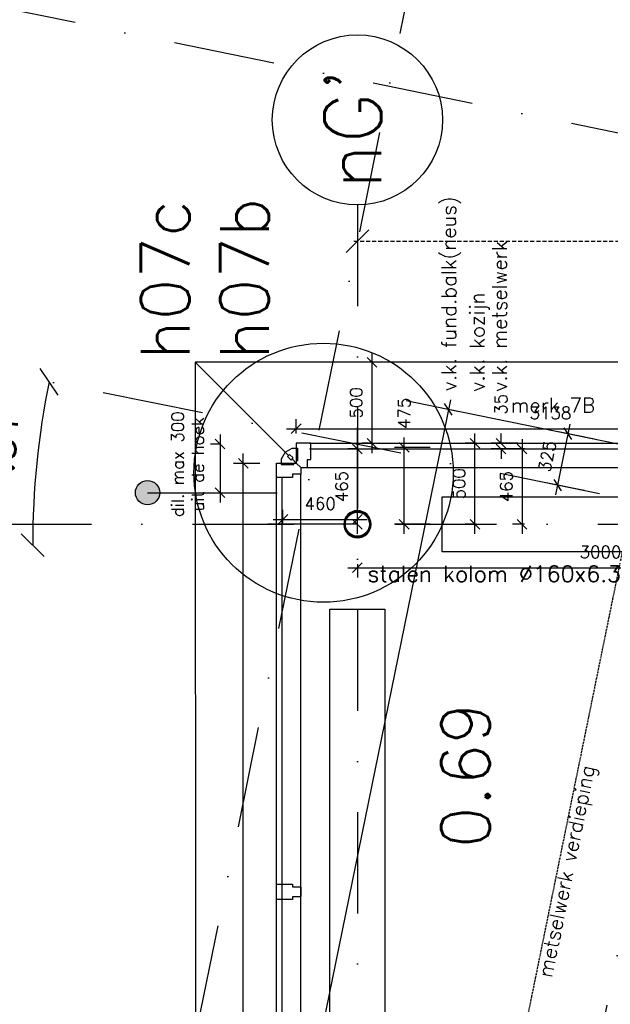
# Model space of a CAD drawing. Extents: x -33344 to 2055880, y -64816 to 121260.
# Tile 90 of 133: x 25433 to 29077, y 91012 to 97093. Entities that reach past the tile are written whole.
import ezdxf

# ---------------------------------------------------------------- set-up
doc = ezdxf.new("R2010")
doc.units = 0
doc.header["$LTSCALE"] = 50
doc.header["$MEASUREMENT"] = 0
doc.header["$PDMODE"] = 3
doc.header["$PDSIZE"] = 0.1
for name, pattern in [('DASHED', [0.75, 0.5, -0.25]), ('HIDDEN2', [0.1875, 0.125, -0.0625]), ('STRAM_0WT$1$DASHDOT', [25, 12.5, -6.25, 0, -6.25])]:
    doc.linetypes.add(name, pattern=pattern)
doc.layers.get('0').update_dxf_attribs({"linetype": 'CONTINUOUS'})
doc.layers.get('DEFPOINTS').update_dxf_attribs({"linetype": 'CONTINUOUS'})
for name, color, linetype in [('_DETAILNUMMERS', 4, 'CONTINUOUS'), ('_DETAILNUMMERSTEKST', 4, 'CONTINUOUS'), ('A--A28--_F-2--', 7, 'CONTINUOUS'), ('A--L13A1_VLOEREN', 1, 'CONTINUOUS'), ('A--L21--', 3, 'CONTINUOUS'), ('A--L21A3_BUITENWAND', 3, 'CONTINUOUS'), ('A--L22AC2_BINNENWAND', 2, 'HIDDEN2'), ('A--L28--', 7, 'CONTINUOUS'), ('A--L28--_F-2--', 7, 'CONTINUOUS'), ('A--L31--', 2, 'CONTINUOUS'), ('A--L31--_F-2--', 7, 'CONTINUOUS'), ('A--L31--_F123-', 7, 'CONTINUOUS'), ('A--L32--_F-23-', 2, 'CONTINUOUS'), ('A--M$1A-_F123-', 1, 'CONTINUOUS'), ('A--T$1A-25_TEKST', 2, 'CONTINUOUS'), ('A--T$1A-_F123-_RN', 4, 'CONTINUOUS'), ('A--T01A-18_TEKST', 1, 'CONTINUOUS'), ('STRAM_0WT$0$A--L$7A-_STRA0', 1, 'STRAM_0WT$1$DASHDOT'), ('STRAM_0WT$0$A--L$7A1-_STR0', 1, 'CONTINUOUS'), ('STRAM_0WT$0$A--L$7A3-_STR0', 3, 'CONTINUOUS'), ('STRAM_0WT$1$A--M$1A-_F123-', 1, 'CONTINUOUS'), ('TEKST_KOZIJNMERK', 2, 'CONTINUOUS'), ('X--LR---_CP', 7, 'CONTINUOUS'), ('XREF', 7, 'CONTINUOUS')]:
    doc.layers.add(name, color=color, linetype=linetype)
doc.styles.add('ALFA-0_25', font='ROMANS')
doc.styles.add('B-01', font='SIMPLEX.SHX', dxfattribs={"width": 0.8, "height": 4.5})
doc.styles.add('HIEMSTRA', font='romans.shx')
doc.styles.add('STRAM_0WT$1$HIEMSTRA', font='romans.shx')
doc.dimstyles.new('STANDARD$0', dxfattribs={"dimscale": 30, "dimtxt": 2.5, "dimasz": 2, "dimexe": 2, "dimexo": 0, "dimgap": 2, "dimtad": 1, "dimdec": 0, "dimzin": 0, "dimtxsty": 'ALFA-0_25', "dimblk1": 'OBLIQUE', "dimblk2": 'OBLIQUE', "dimsah": 1, "dimcen": -3, "dimdle": 2, "dimclrd": 1, "dimclre": 1, "dimclrt": 2, "dimazin": 3, "dimtfac": 0.666667, "dimtofl": 0, "dimtmove": 0, "dimatfit": 3, "dimtvp": 0.833333, "dimtolj": 1, "dimtzin": 0})
doc.dimstyles.new('STRAM_0WT$0$STANDARD', dxfattribs={"dimscale": 70, "dimtxt": 2.5, "dimasz": 2, "dimexe": 0.3, "dimexo": 0.3, "dimgap": 2, "dimtad": 1, "dimdec": 0, "dimzin": 0, "dimtxsty": 'STRAM_0WT$1$HIEMSTRA', "dimblk1": 'STRAM_0WT$0$_OBLIQUE', "dimblk2": 'STRAM_0WT$0$_OBLIQUE', "dimsah": 1, "dimcen": -0.09, "dimdle": 0.3, "dimclrd": 1, "dimclre": 1, "dimclrt": 4, "dimazin": 3, "dimtfac": 1, "dimtdec": 4, "dimtix": 1, "dimtofl": 0, "dimtmove": 0, "dimatfit": 3, "dimtvp": 625, "dimtolj": 1, "dimtzin": 0})

# ---------------------------------------------------------------- blocks, each defined once
blk = doc.blocks.new('_OBLIQUE')
at = {"color": 0, "linetype": 'BYBLOCK'}
blk.add_line((-0.5, -0.5), (0.5, 0.5), dxfattribs=at)
blk = doc.blocks.new('*D263')
at = {"layer": 'A--M$1A-_F123-', "color": 1}
for p, q in [((28241.2, 93916.7), (28241.2, 94536.7)), ((28248.1, 94476.7), (28181.2, 94476.7)), ((28248.1, 93976.7), (28181.2, 93976.7))]:
    blk.add_line(p, q, dxfattribs=at)
at = {"layer": 'DEFPOINTS', "color": 0}
for p in [(28241.2, 94476.7), (28248.1, 94476.7), (28248.1, 93976.7)]:
    blk.add_point(p, dxfattribs=at)
at = {"layer": 'A--M$1A-_F123-', "color": 1, "xscale": 60, "yscale": 60, "zscale": 60}
for p, rotation in [((28241.2, 94476.7), 90), ((28241.2, 93976.7), 270)]:
    blk.add_blockref('_OBLIQUE', p, dxfattribs=dict(at, rotation=rotation))
at = {"layer": 'A--M$1A-_F123-', "color": 2, "insert": (28143.7, 94226.7), "char_height": 75, "attachment_point": 5, "rotation": 90, "style": 'ALFA-0_25'}
blk.add_mtext('\\A1;500', dxfattribs=at)
blk = doc.blocks.new('*D264')
at = {"layer": 'A--M$1A-_F123-', "color": 1}
for p, q in [((28402.3, 94476.7), (28402.3, 94536.7)), ((28505.9, 94476.7), (28342.3, 94476.7)), ((28505.9, 94441.7), (28342.3, 94441.7)), ((28402.3, 94441.7), (28402.3, 94381.7))]:
    blk.add_line(p, q, dxfattribs=at)
at = {"layer": 'DEFPOINTS', "color": 0}
for p in [(28402.3, 94441.7), (28505.9, 94476.7), (28505.9, 94441.7)]:
    blk.add_point(p, dxfattribs=at)
at = {"layer": 'A--M$1A-_F123-', "color": 1, "xscale": 60, "yscale": 60, "zscale": 60}
for p, rotation in [((28402.3, 94476.7), 270), ((28402.3, 94441.7), 90)]:
    blk.add_blockref('_OBLIQUE', p, dxfattribs=dict(at, rotation=rotation))
at = {"layer": 'A--M$1A-_F123-', "color": 2, "insert": (28402.3, 94717.4), "char_height": 75, "attachment_point": 5, "rotation": 90, "style": 'ALFA-0_25'}
blk.add_mtext('\\A1;35', dxfattribs=at)
blk = doc.blocks.new('*D265')
at = {"layer": 'A--M$1A-_F123-', "color": 1}
for p, q in [((28532.3, 94501.7), (28532.3, 93916.7)), ((28548.2, 94441.7), (28472.3, 94441.7)), ((28548.2, 93976.7), (28472.3, 93976.7))]:
    blk.add_line(p, q, dxfattribs=at)
at = {"layer": 'DEFPOINTS', "color": 0}
for p in [(28548.2, 94441.7), (28532.3, 93976.7), (28548.2, 93976.7)]:
    blk.add_point(p, dxfattribs=at)
at = {"layer": 'A--M$1A-_F123-', "color": 1, "xscale": 60, "yscale": 60, "zscale": 60}
for p, rotation in [((28532.3, 94441.7), 90), ((28532.3, 93976.7), 270)]:
    blk.add_blockref('_OBLIQUE', p, dxfattribs=dict(at, rotation=rotation))
at = {"layer": 'A--M$1A-_F123-', "color": 2, "insert": (28434.8, 94209.2), "char_height": 75, "attachment_point": 5, "rotation": 90, "style": 'ALFA-0_25'}
blk.add_mtext('\\A1;465', dxfattribs=at)
blk = doc.blocks.new('*D279')
at = {"layer": 'A--M$1A-_F123-', "color": 1}
for p, q in [((27804.8, 93916.7), (27804.8, 94511.7)), ((27964.5, 94451.7), (27744.8, 94451.7)), ((27964.5, 93976.7), (27744.8, 93976.7))]:
    blk.add_line(p, q, dxfattribs=at)
at = {"layer": 'DEFPOINTS', "color": 0}
for p in [(27804.8, 94451.7), (27964.5, 94451.7), (27964.5, 93976.7)]:
    blk.add_point(p, dxfattribs=at)
at = {"layer": 'A--M$1A-_F123-', "color": 1, "xscale": 60, "yscale": 60, "zscale": 60}
for p, rotation in [((27804.8, 94451.7), 90), ((27804.8, 93976.7), 270)]:
    blk.add_blockref('_OBLIQUE', p, dxfattribs=dict(at, rotation=rotation))
at = {"layer": 'A--M$1A-_F123-', "color": 2, "insert": (27804.8, 94661.7), "char_height": 75, "attachment_point": 5, "rotation": 90, "style": 'ALFA-0_25'}
blk.add_mtext('\\A1;475', dxfattribs=at)
blk = doc.blocks.new('Q020656-')
at = {"layer": 'A--A28--_F-2--', "color": 3}
for points in [[(-52.4, 52.4), (-59.5, 59.5), (-28.4, 68.5), (-32.2, 77.7)], [(-28.4, 68.5), (-32.2, 77.7), (0, 74.2), (0, 84.2)], [(0, 74.2), (0, 84.2), (28.4, 68.5), (32.2, 77.7)], [(28.4, 68.5), (32.2, 77.7), (52.4, 52.4), (59.5, 59.5)], [(-74.2, 0), (-84.2, 0), (-68.5, 28.4), (-77.7, 32.2)], [(-68.5, -28.4), (-77.7, -32.2), (-74.2, 0), (-84.2, 0)], [(-68.5, 28.4), (-77.7, 32.2), (-52.4, 52.4), (-59.5, 59.5)], [(52.4, 52.4), (59.5, 59.5), (68.5, 28.4), (77.7, 32.2)], [(68.5, 28.4), (77.7, 32.2), (74.2, 0), (84.2, 0)], [(74.2, 0), (84.2, 0), (68.5, -28.4), (77.7, -32.2)], [(-52.4, -52.4), (-59.5, -59.5), (-68.5, -28.4), (-77.7, -32.2)], [(-28.4, -68.5), (-32.2, -77.7), (-52.4, -52.4), (-59.5, -59.5)], [(52.4, -52.4), (59.5, -59.5), (28.4, -68.5), (32.2, -77.7)], [(68.5, -28.4), (77.7, -32.2), (52.4, -52.4), (59.5, -59.5)], [(0, -74.2), (0, -84.2), (-28.4, -68.5), (-32.2, -77.7)], [(28.4, -68.5), (32.2, -77.7), (0, -74.2), (0, -84.2)]]:
    blk.add_solid(points, dxfattribs=at)
at = {"layer": 'A--L28--_F-2--', "color": 3, "linetype": 'CONTINUOUS'}
blk.add_lwpolyline([(0, 84.2, 1), (0, -84.2, 1), (0, 84.2), (0, 74.2, -1), (0, -74.2, -1), (0, 74.2)], format="xyb", close=True, dxfattribs=at)
at = {"layer": 'X--LR---_CP', "color": 4, "linetype": 'CONTINUOUS'}
blk.add_point((0, 0), dxfattribs=at)
blk = doc.blocks.new('*D603')
at = {"layer": 'A--M$1A-_F123-', "color": 1, "linetype": 'CONTINUOUS'}
for p, q in [((28827.7, 94595.3), (28738.9, 94159.2)), ((28979.8, 94503.1), (28756.9, 94548.5)), ((28914.9, 94184.6), (28692, 94230))]:
    blk.add_line(p, q, dxfattribs=at)
at = {"layer": 'DEFPOINTS', "color": 0, "linetype": 'CONTINUOUS'}
for p in [(28979.8, 94503.1), (28750.8, 94218), (28914.9, 94184.6)]:
    blk.add_point(p, dxfattribs=at)
at = {"layer": 'A--M$1A-_F123-', "color": 1, "linetype": 'CONTINUOUS', "xscale": 60, "yscale": 60, "zscale": 60}
for p, rotation in [((28815.7, 94536.5), 78.48629033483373), ((28750.8, 94218), 258.4862903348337)]:
    blk.add_blockref('_OBLIQUE', p, dxfattribs=dict(at, rotation=rotation))
at = {"layer": 'A--M$1A-_F123-', "color": 2, "linetype": 'CONTINUOUS', "insert": (28687.7, 94396.7), "char_height": 75, "attachment_point": 5, "rotation": 78.48629, "style": 'ALFA-0_25'}
blk.add_mtext('\\A1;325', dxfattribs=at)
blk = doc.blocks.new('*D605')
at = {"layer": 'A--M$1A-_F123-', "color": 1, "linetype": 'CONTINUOUS'}
for p, q in [((28089.8, 94745.6), (25845.3, 83726.8)), ((27816.1, 94740.1), (28136.7, 94674.8)), ((25595.5, 83839), (25916.1, 83773.6))]:
    blk.add_line(p, q, dxfattribs=at)
at = {"layer": 'DEFPOINTS', "color": 0, "linetype": 'CONTINUOUS'}
for p in [(27816.1, 94740.1), (25595.5, 83839), (25857.3, 83785.6)]:
    blk.add_point(p, dxfattribs=at)
at = {"layer": 'A--M$1A-_F123-', "color": 1, "linetype": 'CONTINUOUS', "xscale": 60, "yscale": 60, "zscale": 60}
for p, rotation in [((28077.9, 94686.8), 78.48629033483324), ((25857.3, 83785.6), 258.4862903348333)]:
    blk.add_blockref('_OBLIQUE', p, dxfattribs=dict(at, rotation=rotation))
at = {"layer": 'A--M$1A-_F123-', "color": 2, "linetype": 'CONTINUOUS', "insert": (26872, 89255.7), "char_height": 75, "attachment_point": 5, "rotation": 78.48629, "style": 'ALFA-0_25'}
blk.add_mtext('\\A1;11125', dxfattribs=at)
blk = doc.blocks.new('*D639')
at = {"layer": 'A--M$1A-_F123-', "color": 1, "linetype": 'CONTINUOUS'}
for p, q in [((27456.2, 93708.1), (30576.2, 93708.1)), ((27516.2, 93730), (27516.2, 93648.1)), ((30516.2, 93730), (30516.2, 93648.1))]:
    blk.add_line(p, q, dxfattribs=at)
at = {"layer": 'DEFPOINTS', "color": 0, "linetype": 'CONTINUOUS'}
for p in [(27516.2, 93730), (30516.2, 93730), (30516.2, 93708.1)]:
    blk.add_point(p, dxfattribs=at)
at = {"layer": 'A--M$1A-_F123-', "color": 1, "linetype": 'CONTINUOUS', "xscale": 60, "yscale": 60, "zscale": 60, "rotation": 180}
blk.add_blockref('_OBLIQUE', (27516.2, 93708.1), dxfattribs=at)
at = {"layer": 'A--M$1A-_F123-', "color": 1, "linetype": 'CONTINUOUS', "xscale": 60, "yscale": 60, "zscale": 60}
blk.add_blockref('_OBLIQUE', (30516.2, 93708.1), dxfattribs=at)
at = {"layer": 'A--M$1A-_F123-', "color": 2, "linetype": 'CONTINUOUS', "insert": (29016.2, 93805.6), "char_height": 75, "attachment_point": 5, "style": 'ALFA-0_25'}
blk.add_mtext('\\A1;3000', dxfattribs=at)
blk = doc.blocks.new('DILATATIEVOEG')
at = {"layer": 'A--L21A3_BUITENWAND', "linetype": 'CONTINUOUS'}
h = blk.add_hatch(color=256, dxfattribs=at)
edge = h.paths.add_edge_path()
edge.add_arc((-800, 0), 75, 0, 360)
blk.add_line((-800, 0), (0, 0), dxfattribs=at)
blk.add_circle((-800, 0), 75, dxfattribs=at)
at = {"layer": 'X--LR---_CP', "linetype": 'CONTINUOUS'}
blk.add_point((0, 0), dxfattribs=at)
blk = doc.blocks.new('*D677')
at = {"layer": 'A--M$1A-_F123-', "color": 1, "linetype": 'CONTINUOUS'}
for p, q in [((26668.8, 94531.7), (26668.8, 94111.7)), ((26668.8, 94471.7), (26608.8, 94471.7)), ((26668.8, 94171.7), (26728.8, 94171.7))]:
    blk.add_line(p, q, dxfattribs=at)
at = {"layer": 'DEFPOINTS', "color": 0, "linetype": 'CONTINUOUS'}
for p in [(26668.8, 94471.7), (26668.8, 94171.7, -17), (26668.8, 94171.7)]:
    blk.add_point(p, dxfattribs=at)
at = {"layer": 'A--M$1A-_F123-', "color": 1, "linetype": 'CONTINUOUS', "xscale": 60, "yscale": 60, "zscale": 60}
for p, rotation in [((26668.8, 94471.7), 90), ((26668.8, 94171.7), 270)]:
    blk.add_blockref('_OBLIQUE', p, dxfattribs=dict(at, rotation=rotation))
at = {"layer": 'A--M$1A-_F123-', "color": 2, "linetype": 'CONTINUOUS', "insert": (26469.3, 94347.4), "char_height": 75, "attachment_point": 5, "rotation": 90, "style": 'ALFA-0_25'}
blk.add_mtext('\\A1;dil. max 300\\Puit de hoek', dxfattribs=at)
blk = doc.blocks.new('STRAM_0WT$0$_OBLIQUE')
at = {"color": 0, "linetype": 'BYBLOCK'}
blk.add_line((-0.5, -0.5), (0.5, 0.5), dxfattribs=at)
blk = doc.blocks.new('*D1894')
at = {"color": 1, "linetype": 'BYBLOCK'}
for p, q in [((-48103.2, 63562), (-48103.2, 63507.3)), ((-39289.9, 63562), (-39289.9, 63507.3)), ((-48124.2, 63528.3), (-39268.9, 63528.3))]:
    blk.add_line(p, q, dxfattribs=at)
at = {"layer": 'DEFPOINTS', "color": 0, "linetype": 'BYBLOCK'}
for p in [(-48103.2, 63583), (-39289.9, 63583), (-39289.9, 63528.3)]:
    blk.add_point(p, dxfattribs=at)
at = {"color": 1, "linetype": 'BYBLOCK', "xscale": 140, "yscale": 140, "zscale": 140, "rotation": 180}
blk.add_blockref('STRAM_0WT$0$_OBLIQUE', (-48103.2, 63528.3), dxfattribs=at)
at = {"color": 1, "linetype": 'BYBLOCK', "xscale": 140, "yscale": 140, "zscale": 140}
blk.add_blockref('STRAM_0WT$0$_OBLIQUE', (-39289.9, 63528.3), dxfattribs=at)
at = {"color": 4, "linetype": 'BYBLOCK', "insert": (-43696.6, 63755.8), "char_height": 175, "attachment_point": 5, "style": 'STRAM_0WT$1$HIEMSTRA'}
blk.add_mtext('\\A1;8813', dxfattribs=at)
blk = doc.blocks.new('*D1965')
at = {"layer": 'DEFPOINTS', "color": 0}
for p in [(-51474.3, 62909.3), (-50061.5, 62275.8), (-52870, 61599.8), (-20789, 61599.8), (-35193.3, 59592.9)]:
    blk.add_point(p, dxfattribs=at)
at = {"layer": 'STRAM_0WT$1$A--M$1A-_F123-', "color": 1}
blk.add_arc((-45045.8, 61599.8), 5061, 168.48629, 180, dxfattribs=at)
at = {"layer": 'STRAM_0WT$1$A--M$1A-_F123-', "color": 1, "xscale": 140, "yscale": 140, "zscale": 140}
for p, rotation in [((-50005, 62610), 78.48629033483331), ((-50106.8, 61599.8), 269.9999999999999)]:
    blk.add_blockref('STRAM_0WT$0$_OBLIQUE', p, dxfattribs=dict(at, rotation=rotation))
at = {"layer": 'STRAM_0WT$1$A--M$1A-_F123-', "color": 4, "insert": (-50307.6, 62130.3), "char_height": 175, "attachment_point": 5, "rotation": 84.24315, "style": 'STRAM_0WT$1$HIEMSTRA'}
blk.add_mtext('\\A1;11.51°', dxfattribs=at)
blk = doc.blocks.new('*D788')
at = {"layer": 'A--M$1A-_F123-', "color": 1}
for p, q in [((27606.4, 94976.8), (27546.4, 94976.8)), ((27606.4, 94416.7), (27606.4, 95036.8)), ((27606.4, 94476.7), (27546.4, 94476.7))]:
    blk.add_line(p, q, dxfattribs=at)
at = {"layer": 'DEFPOINTS', "color": 0}
for p in [(27606.4, 94976.8), (27606.4, 94976.8), (27606.4, 94476.7)]:
    blk.add_point(p, dxfattribs=at)
at = {"layer": 'A--M$1A-_F123-', "color": 1, "xscale": 60, "yscale": 60, "zscale": 60}
for p, rotation in [((27606.4, 94976.8), 90), ((27606.4, 94476.7), 270)]:
    blk.add_blockref('_OBLIQUE', p, dxfattribs=dict(at, rotation=rotation))
at = {"layer": 'A--M$1A-_F123-', "color": 2, "insert": (27508.9, 94726.8), "char_height": 75, "attachment_point": 5, "rotation": 90, "style": 'ALFA-0_25'}
blk.add_mtext('\\A1;500', dxfattribs=at)
blk = doc.blocks.new('*D790')
at = {"layer": 'A--M$1A-_F123-', "color": 1}
for p, q in [((26812.1, 83819), (26812.1, 94412.7)), ((26915, 94352.7), (26752.1, 94352.7)), ((26915, 83879), (26752.1, 83879))]:
    blk.add_line(p, q, dxfattribs=at)
at = {"layer": 'DEFPOINTS', "color": 0}
for p in [(26812.1, 94352.7), (26915, 94352.7), (26915, 83879)]:
    blk.add_point(p, dxfattribs=at)
at = {"layer": 'A--M$1A-_F123-', "color": 1, "xscale": 60, "yscale": 60, "zscale": 60}
for p, rotation in [((26812.1, 94352.7), 90), ((26812.1, 83879), 270)]:
    blk.add_blockref('_OBLIQUE', p, dxfattribs=dict(at, rotation=rotation))
at = {"layer": 'A--M$1A-_F123-', "color": 2, "insert": (26714.6, 89115.8), "char_height": 75, "attachment_point": 5, "rotation": 90, "style": 'ALFA-0_25'}
blk.add_mtext('\\A1;10474', dxfattribs=at)
blk = doc.blocks.new('*D793')
at = {"layer": 'A--M$1A-_F123-', "color": 1}
for p, q in [((27056.4, 93976.7), (27056.4, 94066.4)), ((27516.2, 93976.7), (27516.2, 94066.4)), ((26996.4, 94006.4), (27576.2, 94006.4))]:
    blk.add_line(p, q, dxfattribs=at)
at = {"layer": 'DEFPOINTS', "color": 0}
for p in [(27516.2, 94006.4), (27056.4, 93976.7), (27516.2, 93976.7)]:
    blk.add_point(p, dxfattribs=at)
at = {"layer": 'A--M$1A-_F123-', "color": 1, "xscale": 60, "yscale": 60, "zscale": 60, "rotation": 180}
blk.add_blockref('_OBLIQUE', (27056.4, 94006.4), dxfattribs=at)
at = {"layer": 'A--M$1A-_F123-', "color": 1, "xscale": 60, "yscale": 60, "zscale": 60}
blk.add_blockref('_OBLIQUE', (27516.2, 94006.4), dxfattribs=at)
at = {"layer": 'A--M$1A-_F123-', "color": 2, "insert": (27286.3, 94103.9), "char_height": 75, "attachment_point": 5, "style": 'ALFA-0_25'}
blk.add_mtext('\\A1;460', dxfattribs=at)
blk = doc.blocks.new('*D794')
at = {"layer": 'A--M$1A-_F123-', "color": 1}
for p, q in [((27516.2, 93916.7), (27516.2, 94501.7)), ((27516.2, 94441.7), (27456.2, 94441.7)), ((27516.2, 93976.7), (27456.2, 93976.7))]:
    blk.add_line(p, q, dxfattribs=at)
at = {"layer": 'DEFPOINTS', "color": 0}
for p in [(27516.2, 94441.7), (27516.2, 94441.7), (27516.2, 93976.7)]:
    blk.add_point(p, dxfattribs=at)
at = {"layer": 'A--M$1A-_F123-', "color": 1, "xscale": 60, "yscale": 60, "zscale": 60}
for p, rotation in [((27516.2, 94441.7), 90), ((27516.2, 93976.7), 270)]:
    blk.add_blockref('_OBLIQUE', p, dxfattribs=dict(at, rotation=rotation))
at = {"layer": 'A--M$1A-_F123-', "color": 2, "insert": (27418.7, 94209.2), "char_height": 75, "attachment_point": 5, "rotation": 90, "style": 'ALFA-0_25'}
blk.add_mtext('\\A1;465', dxfattribs=at)
blk = doc.blocks.new('*D795')
at = {"layer": 'A--M$1A-_F123-', "color": 1}
for p, q in [((27138.4, 94536.7), (27138.4, 94626.7)), ((30276.5, 94536.6), (30276.5, 94626.7)), ((27078.4, 94566.7), (30336.5, 94566.7))]:
    blk.add_line(p, q, dxfattribs=at)
at = {"layer": 'DEFPOINTS', "color": 0}
for p in [(30276.5, 94566.7), (27138.4, 94536.7), (30276.5, 94536.6)]:
    blk.add_point(p, dxfattribs=at)
at = {"layer": 'A--M$1A-_F123-', "color": 1, "xscale": 60, "yscale": 60, "zscale": 60, "rotation": 180}
blk.add_blockref('_OBLIQUE', (27138.4, 94566.7), dxfattribs=at)
at = {"layer": 'A--M$1A-_F123-', "color": 1, "xscale": 60, "yscale": 60, "zscale": 60}
blk.add_blockref('_OBLIQUE', (30276.5, 94566.7), dxfattribs=at)
at = {"layer": 'A--M$1A-_F123-', "color": 2, "insert": (28707.4, 94664.2), "char_height": 75, "attachment_point": 5, "style": 'ALFA-0_25'}
blk.add_mtext('\\A1;3138', dxfattribs=at)
blk = doc.blocks.new('STRAM_0WT')
at = {"layer": 'STRAM_0WT$0$A--L$7A-_STRA0'}
for p, q in [((-46967.857, 69048.716), (-68542.883, -36866.195)), ((-44567.212, 68559.429), (-66142.131, -37354.959)), ((-32694.807, 61334.202), (-51034.14, 65069.951)), ((-48103.183, 63702.069), (-48103.183, 48393.488)), ((-33134.93, 59173.573), (-51474.264, 62909.322)), ((-52869.992, 61729.831), (-20789.004, 61729.831))]:
    blk.add_line(p, q, dxfattribs=at)
at = {"layer": 'STRAM_0WT$0$A--L$7A1-_STR0'}
blk.add_circle((-48103.183, 64227.069), 525, dxfattribs=at)
at = {"layer": 'STRAM_0WT$0$A--L$7A3-_STR0', "style": 'STRAM_0WT$1$HIEMSTRA'}
blk.add_text("nG'", height=350, rotation=90, dxfattribs=at).set_placement((-47955.735, 63796.59))
at = {"layer": 'STRAM_0WT$1$A--M$1A-_F123-', "linetype": 'CONTINUOUS'}
dim = blk.add_linear_dim(base=(-39289.938, 63477.07), p1=(-48103.183, 63531.81), p2=(-39289.938, 63531.81), dimstyle='STRAM_0WT$0$STANDARD', dxfattribs=at)
dim.commit()
dim.dimension.update_dxf_attribs({"geometry": '*D1894', "text_midpoint": (-43696.56, 63704.57), "insert": (0, -51.181)})
at = {"layer": 'STRAM_0WT$1$A--M$1A-_F123-'}
dim = blk.add_angular_dim_2l(base=(-50061.471, 62275.822), line1=((-35193.327, 59592.871), (-51474.264, 62909.322)), line2=((-52869.992, 61599.831), (-20789.004, 61599.831)), dimstyle='STRAM_0WT$0$STANDARD', override={"dimdec": 2, "dimadec": 2}, dxfattribs=at)
dim.commit()
dim.dimension.update_dxf_attribs({"geometry": '*D1965', "text_midpoint": (-50307.647, 62130.309)})

msp = doc.modelspace()

# ---------------------------------------------------------------- linework, layer by layer
at = {"layer": '_DETAILNUMMERS'}
msp.add_circle((27307.1, 94294.9), 800, dxfattribs=at)
at = {"layer": 'A--L13A1_VLOEREN'}
for points in [[(28040.1, 94146.7), (30135.5, 94146.7), (30135.5, 93806.7), (28040.1, 93806.7)], [(27346.2, 89233.6), (27346.2, 93451.7), (27686.2, 93451.7), (27686.2, 89233.6)]]:
    msp.add_lwpolyline(points, close=True, dxfattribs=at)
at = {"layer": 'A--L22AC2_BINNENWAND'}
msp.add_line((27019.7, 83339.8), (29281.2, 94441.7), dxfattribs=at)
at = {"layer": 'A--L31--'}
for p, q in [((26516.2, 94976.8), (27071.1, 94421.9)), ((30521.4, 94976.8), (26516.2, 94976.8)), ((26516.2, 94976.8), (26516.4, 83557.8))]:
    msp.add_line(p, q, dxfattribs=at)
for points in [[(27112.9, 94380.2), (27119.8, 94385.9), (27098, 94407.5), (27091.7, 94401.4), (27071.2, 94422), (27113.4, 94447.3), (27147.4, 94447.3), (27147.4, 94368.3), (27138.4, 94368.3), (27138.4, 94354.6)], [(27112.9, 94380.1), (27107.2, 94373.3), (27085.5, 94395.1), (27091.6, 94401.4), (27071.1, 94421.9), (27045.7, 94379.6), (27045.7, 94345.6), (27124.7, 94345.6), (27124.7, 94354.6), (27138.4, 94354.6)]]:
    msp.add_lwpolyline(points, close=True, dxfattribs=at)
at = {"layer": 'A--L31--_F-2--', "color": 2, "linetype": 'CONTINUOUS'}
for points in [[(27138.4, 94476.7), (27138.4, 94354.6), (27166.4, 94326.6), (27207.4, 94326.6), (27207.5, 94377.6), (27228.5, 94377.6), (27228.6, 94476.7)], [(27016.4, 94354.6), (27138.4, 94354.6), (27166.4, 94326.6), (27166.4, 94285.7), (27115.4, 94285.7), (27115.4, 94264.7), (27016.4, 94264.7)]]:
    msp.add_lwpolyline(points, close=True, dxfattribs=at)
at = {"layer": 'A--L31--_F123-', "color": 1, "linetype": 'CONTINUOUS'}
for p, q in [((27220.5, 94476.7), (30324.5, 94476.7)), ((27220.5, 94441.7), (30324.5, 94441.7)), ((27207.4, 94326.6), (30395.5, 94326.6)), ((27016.4, 83896.9), (27016.4, 94264.7)), ((27051.4, 83896.9), (27051.4, 94264.7)), ((27166.4, 83896.9), (27166.4, 94285.7))]:
    msp.add_line(p, q, dxfattribs=at)
at = {"layer": 'A--L32--_F-23-'}
msp.add_lwpolyline([(27016.4, 91660.9), (27016.4, 91751.9), (27016.4, 91753.9), (27115.4, 91753.9), (27115.4, 91753.9), (27115.4, 91736.9), (27164.4, 91736.9), (27166.4, 91734.9), (27166.4, 91677.9), (27164.4, 91675.9), (27115.4, 91675.9), (27115.4, 91660.9), (27115.4, 91658.9), (27016.4, 91658.9)], close=True, dxfattribs=at)
at = {"layer": 'A--M$1A-_F123-', "linetype": 'CONTINUOUS'}
msp.add_line((28077.9, 94686.8), (29281.2, 94441.7), dxfattribs=at)
at = {"layer": 'A--M$1A-_F123-', "color": 0, "linetype": 'CONTINUOUS'}
for q in [(27516.2, 94574.6), (26963.8, 93976.7)]:
    msp.add_line((27516.2, 93976.7), q, dxfattribs=at)

# ---------------------------------------------------------------- block references
at = {"layer": 'A--L21--', "color": 1}
msp.add_blockref('DILATATIEVOEG', (27021.4, 94171.7), dxfattribs=at)
at = {"layer": 'A--L28--'}
msp.add_blockref('Q020656-', (27516.2, 93976.7), dxfattribs=at)
at = {"layer": 'XREF', "linetype": 'DASHED', "ltscale": 20}
msp.add_blockref('STRAM_0WT', (75619.4, 32246.9), dxfattribs=at)

# ---------------------------------------------------------------- texts
at = {"layer": '_DETAILNUMMERSTEKST', "style": 'ALFA-0_25'}
for s, p in [('h07c', (26481, 94991.9)), ('h07b', (26969.8, 94991.9))]:
    msp.add_text(s, height=300, rotation=90, dxfattribs=at).set_placement(p)
at = {"layer": 'A--T$1A-25_TEKST', "style": 'B-01'}
msp.add_text('stalen kolom %%C160x6.3', height=100, dxfattribs=at).set_placement((27578.4, 93620.7))
at = {"layer": 'A--T$1A-_F123-_RN', "style": 'ALFA-0_25'}
msp.add_text('0.69', height=300, rotation=90, dxfattribs=at).set_placement((28333.5, 91976.9))
at = {"layer": 'A--T01A-18_TEKST', "style": 'HIEMSTRA'}
msp.add_text('metselwerk verdieping', height=90, rotation=78.48629, dxfattribs=at).set_placement((28715.6, 91172.1))
at = {"layer": 'TEKST_KOZIJNMERK', "style": 'HIEMSTRA'}
for s, rotation, p in [('v.k. fund.balk(neus)', 90.07785, (28125.7, 94799.1)), ('v.k. metselwerk', 90, (28438.4, 94795.6)), ('v.k. kozijn', 90, (28299.7, 94795.6))]:
    msp.add_text(s, height=90, rotation=rotation, dxfattribs=at).set_placement(p)
msp.add_text('merk 7B', height=90, dxfattribs=at).set_placement((28461.9, 94666.6))

# ---------------------------------------------------------------- dimensions: what is measured, and where the dimension line sits
at = {"layer": 'A--M$1A-_F123-'}
for base, p1, p2, picture, middle in [((27606.4, 94976.8), (27606.4, 94476.7), (27606.4, 94976.8), '*D788', (27508.9, 94726.8)), ((27516.2, 94441.7), (27516.2, 93976.7), (27516.2, 94441.7), '*D794', (27418.7, 94209.2)), ((28241.2, 94476.7), (28248.1, 93976.7), (28248.1, 94476.7), '*D263', (28143.7, 94226.7)), ((28532.3, 93976.7), (28548.2, 94441.7), (28548.2, 93976.7), '*D265', (28434.8, 94209.2)), ((26812.1, 94352.7), (26915, 83879), (26915, 94352.7), '*D790', (26714.6, 89115.8))]:
    dim = msp.add_linear_dim(base=base, p1=p1, p2=p2, angle=90, dimstyle='STANDARD$0', dxfattribs=at)
    dim.commit()
    dim.dimension.update_dxf_attribs({"geometry": picture, "text_midpoint": middle})
at = {"layer": 'A--M$1A-_F123-', "linetype": 'CONTINUOUS'}
for p1, p2, distance, picture, middle in [((27816.1, 94740.1), (25595.5, 83839), 267.2, '*D605', (26872, 89255.7)), ((28979.8, 94503.1), (28914.9, 94184.6), -167.4, '*D603', (28687.7, 94396.7))]:
    dim = msp.add_aligned_dim(p1=p1, p2=p2, distance=distance, dimstyle='STANDARD$0', dxfattribs=at)
    dim.commit()
    dim.dimension.update_dxf_attribs({"geometry": picture, "text_midpoint": middle})
at = {"layer": 'A--M$1A-_F123-'}
for base, p1, p2, picture, middle in [((27804.8, 94451.7), (27964.5, 93976.7), (27964.5, 94451.7), '*D279', (27804.8, 94661.7)), ((28402.3, 94441.7), (28505.9, 94476.7), (28505.9, 94441.7), '*D264', (28402.3, 94717.4))]:
    dim = msp.add_linear_dim(base=base, p1=p1, p2=p2, angle=90, dimstyle='STANDARD$0', dxfattribs=at)
    dim.commit()
    dim.dimension.update_dxf_attribs({"geometry": picture, "text_midpoint": middle, "dimtype": 160})
for base, p1, p2, picture, middle in [((30276.5, 94566.7), (27138.4, 94536.7), (30276.5, 94536.6), '*D795', (28707.4, 94664.2)), ((27516.2, 94006.4), (27056.4, 93976.7), (27516.2, 93976.7), '*D793', (27286.3, 94103.9))]:
    dim = msp.add_linear_dim(base=base, p1=p1, p2=p2, dimstyle='STANDARD$0', dxfattribs=at)
    dim.commit()
    dim.dimension.update_dxf_attribs({"geometry": picture, "text_midpoint": middle})
at = {"layer": 'A--M$1A-_F123-', "linetype": 'CONTINUOUS'}
dim = msp.add_linear_dim(base=(26668.8, 94171.7), p1=(26668.8, 94471.7), p2=(26668.8, 94171.7, -17), angle=270, text='dil. max <>\\Puit de hoek', dimstyle='STANDARD$0', dxfattribs=at)
dim.commit()
dim.dimension.update_dxf_attribs({"geometry": '*D677', "text_midpoint": (26469.3, 94347.4), "dimtype": 161})
dim = msp.add_linear_dim(base=(30516.2, 93708.1), p1=(27516.2, 93730), p2=(30516.2, 93730), dimstyle='STANDARD$0', dxfattribs=at)
dim.commit()
dim.dimension.update_dxf_attribs({"geometry": '*D639', "text_midpoint": (29016.2, 93805.6)})

doc.saveas('drawing.dxf')
